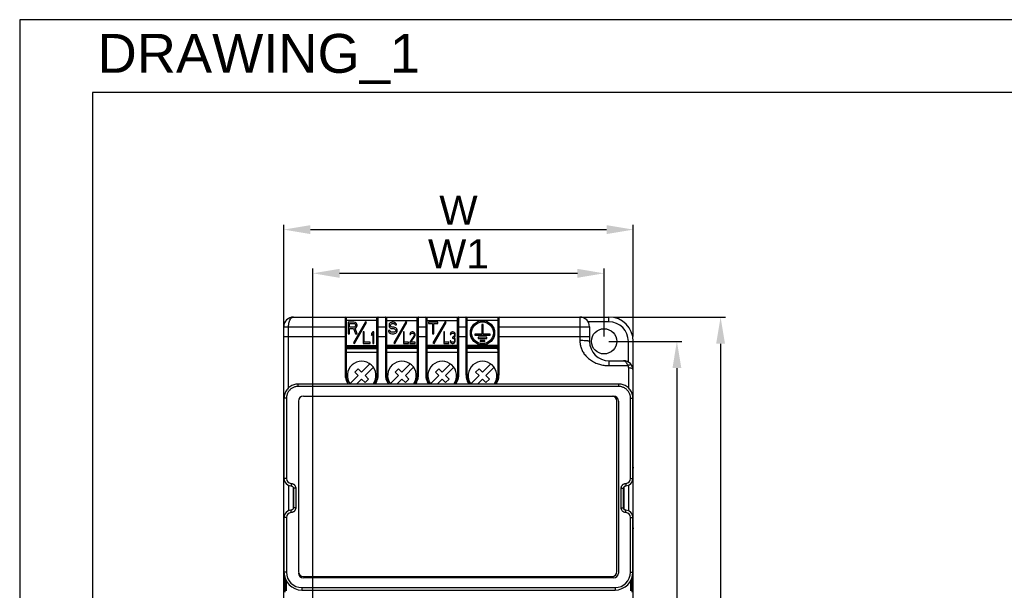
# Model space of a CAD drawing. Header units: millimetres. Extents: x 0 to 420, y 0 to 594.
# Tile 13 of 15: x 0 to 203, y 477 to 594. Entities that reach past the tile are written whole.
import ezdxf
from ezdxf.enums import TextEntityAlignment as Align

# ---------------------------------------------------------------- set-up
doc = ezdxf.new("R2010")
doc.units = ezdxf.units.MM
for name, color, linetype in [('DF', 3, 'Continuous'), ('DIM', 7, 'Continuous'), ('TXT', 2, 'Continuous')]:
    doc.layers.add(name, color=color, linetype=linetype)
doc.styles.add('TEXTSTYLE_1', font='ARIAL.TTF')
doc.dimstyles.new('FRAME', dxfattribs={"dimtxt": 6, "dimasz": 5.5, "dimexe": 1, "dimexo": 1.5, "dimgap": 1.5, "dimtad": 1, "dimdec": 1, "dimdsep": 46, "dimtxsty": 'Standard', "dimcen": 2.5, "dimadec": 0, "dimazin": 0, "dimtfac": 1, "dimtdec": 1, "dimtmove": 0, "dimatfit": 3, "dimfxl": 0, "dimarcsym": 0})

# ---------------------------------------------------------------- blocks, each defined once
blk = doc.blocks.new('*D2')
at = {"layer": 'DEFPOINTS', "color": 0}
for p in [(120.4, 527.79), (60.4, 407.79), (135.4, 407.79)]:
    blk.add_point(p, dxfattribs=at)
at = {"layer": 'DIM', "color": 0, "lineweight": -2}
for p, q in [((121.4, 527.79), (136.4, 527.79)), ((135.4, 522.29), (135.4, 413.29)), ((61.4, 407.79), (136.4, 407.79))]:
    blk.add_line(p, q, dxfattribs=at)
at = {"layer": 'DIM', "color": 0}
for points in [[(134.49, 522.29), (136.32, 522.29), (135.4, 527.79)], [(134.49, 413.29), (136.32, 413.29), (135.4, 407.79)]]:
    blk.add_solid(points, dxfattribs=at)
at = {"layer": 'DIM', "color": 0, "insert": (131.39, 467.79), "char_height": 6, "attachment_point": 5, "rotation": 90, "style": 'TEXTSTYLE_1'}
blk.add_mtext('H1', dxfattribs=at)
blk = doc.blocks.new('*D3')
at = {"layer": 'DEFPOINTS', "color": 0}
for p in [(121.4, 532.79), (122.2, 390.95), (144.4, 390.95)]:
    blk.add_point(p, dxfattribs=at)
at = {"layer": 'DIM', "color": 0, "lineweight": -2}
for p, q in [((122.4, 532.79), (145.4, 532.79)), ((144.4, 527.29), (144.4, 396.45)), ((123.2, 390.95), (145.4, 390.95))]:
    blk.add_line(p, q, dxfattribs=at)
at = {"layer": 'DIM', "color": 0}
for points in [[(143.49, 527.29), (145.32, 527.29), (144.4, 532.79)], [(143.49, 396.45), (145.32, 396.45), (144.4, 390.95)]]:
    blk.add_solid(points, dxfattribs=at)
at = {"layer": 'DIM', "color": 0, "insert": (140.4, 461.87), "char_height": 6, "attachment_point": 5, "rotation": 90, "style": 'TEXTSTYLE_1'}
blk.add_mtext('H', dxfattribs=at)
blk = doc.blocks.new('*D4')
at = {"layer": 'DEFPOINTS', "color": 0}
for p in [(126.4, 550.79), (54.4, 529.79), (126.4, 527.79)]:
    blk.add_point(p, dxfattribs=at)
at = {"layer": 'DIM', "color": 0, "lineweight": -2}
for p, q in [((54.4, 530.79), (54.4, 551.79)), ((126.4, 528.79), (126.4, 551.79)), ((59.9, 550.79), (120.9, 550.79))]:
    blk.add_line(p, q, dxfattribs=at)
at = {"layer": 'DIM', "color": 0}
for points in [[(59.9, 551.71), (59.9, 549.87), (54.4, 550.79)], [(120.9, 551.71), (120.9, 549.87), (126.4, 550.79)]]:
    blk.add_solid(points, dxfattribs=at)
at = {"layer": 'DIM', "color": 0, "insert": (90.4, 554.79), "char_height": 6, "attachment_point": 5, "style": 'TEXTSTYLE_1'}
blk.add_mtext('W', dxfattribs=at)
blk = doc.blocks.new('*D5')
at = {"layer": 'DEFPOINTS', "color": 0}
for p in [(120.4, 541.79), (120.4, 527.79), (60.4, 407.79)]:
    blk.add_point(p, dxfattribs=at)
at = {"layer": 'DIM', "color": 0, "lineweight": -2}
for p, q in [((60.4, 408.79), (60.4, 542.79)), ((65.9, 541.79), (114.9, 541.79)), ((120.4, 528.79), (120.4, 542.79))]:
    blk.add_line(p, q, dxfattribs=at)
at = {"layer": 'DIM', "color": 0}
for points in [[(65.9, 542.71), (65.9, 540.87), (60.4, 541.79)], [(114.9, 542.71), (114.9, 540.87), (120.4, 541.79)]]:
    blk.add_solid(points, dxfattribs=at)
at = {"layer": 'DIM', "color": 0, "insert": (90.4, 545.8), "char_height": 6, "attachment_point": 5, "style": 'TEXTSTYLE_1'}
blk.add_mtext('W1', dxfattribs=at)

msp = doc.modelspace()

# ---------------------------------------------------------------- linework, layer by layer
at = {"color": 7}
for p, q in [((0, 594), (0, 0)), ((420, 594), (0, 594))]:
    msp.add_line(p, q, dxfattribs=at)
at = {"color": 7, "linetype": 'Continuous'}
for p, q in [((56.4, 532.79), (121.4, 532.79)), ((67.05, 532.79), (67.05, 520.9)), ((67.25, 532.59), (67.25, 520.77)), ((73.6, 532.11), (67.25, 532.11)), ((67.65, 531.74), (67.65, 529.34)), ((68.85, 531.74), (67.65, 531.74)), ((67.95, 530.72), (67.95, 531.49)), ((67.95, 531.49), (68.9, 531.49)), ((71.25, 531.8), (68.75, 527.47)), ((69.1, 531.69), (68.85, 531.74)), ((68.9, 531.49), (69.05, 531.43)), ((68.97, 527.34), (71.47, 531.67)), ((69.3, 531.54), (69.1, 531.69)), ((69.45, 531.33), (69.3, 531.54)), ((71.47, 531.67), (71.25, 531.8)), ((73.6, 526.29), (73.6, 532.59)), ((73.65, 520.77), (73.65, 532.59)), ((73.8, 532.78), (73.8, 532.79)), ((73.85, 520.9), (73.85, 532.79)), ((75.35, 532.79), (75.35, 520.9)), ((75.4, 532.79), (75.4, 532.78)), ((75.55, 532.59), (75.55, 520.77)), ((75.6, 526.29), (75.6, 532.59)), ((75.6, 532.11), (81.9, 532.11)), ((76.35, 531.59), (76.15, 531.38)), ((76.55, 531.69), (76.35, 531.59)), ((76.75, 531.74), (76.55, 531.69)), ((77, 531.74), (76.75, 531.74)), ((77.25, 531.69), (77, 531.74)), ((79.55, 531.8), (77.05, 527.47)), ((77.45, 531.54), (77.25, 531.69)), ((77.27, 527.34), (79.77, 531.67)), ((77.6, 531.33), (77.45, 531.54)), ((79.77, 531.67), (79.55, 531.8)), ((81.9, 526.29), (81.9, 532.59)), ((81.95, 520.77), (81.95, 532.59)), ((82.1, 532.78), (82.1, 532.79)), ((82.15, 520.9), (82.15, 532.79)), ((83.65, 532.79), (83.65, 520.9)), ((83.7, 532.79), (83.7, 532.78)), ((83.85, 532.59), (83.85, 520.77)), ((83.9, 526.29), (83.9, 532.59)), ((83.9, 532.11), (90.2, 532.11)), ((84.25, 531.74), (84.25, 531.49)), ((86.15, 531.74), (84.25, 531.74)), ((84.25, 531.49), (85.05, 531.49)), ((85.05, 531.49), (85.05, 529.34)), ((87.65, 531.8), (85.15, 527.47)), ((85.35, 529.34), (85.35, 531.49)), ((85.35, 531.49), (86.15, 531.49)), ((85.37, 527.34), (87.87, 531.67)), ((86.15, 531.49), (86.15, 531.74)), ((87.87, 531.67), (87.65, 531.8)), ((90.2, 526.29), (90.2, 532.59)), ((90.25, 520.77), (90.25, 532.59)), ((90.4, 532.78), (90.4, 532.79)), ((90.45, 520.9), (90.45, 532.79)), ((91.95, 532.79), (91.95, 520.9)), ((92, 532.79), (92, 532.78)), ((92.15, 532.59), (92.15, 520.77)), ((92.2, 526.29), (92.2, 532.59)), ((98.55, 532.11), (92.2, 532.11)), ((98.55, 520.77), (98.55, 532.59)), ((98.75, 520.9), (98.75, 532.79)), ((115.4, 532.79), (115.4, 527.93)), ((121.4, 531.79), (117.13, 531.79)), ((121.4, 531.79), (121.4, 532.79)), ((54.4, 404.79), (54.4, 530.79)), ((54.4, 530.79), (67.25, 530.79)), ((55.4, 518.23), (55.4, 530.79)), ((68.9, 530.72), (67.95, 530.72)), ((67.95, 529.34), (67.95, 530.41)), ((67.95, 530.41), (68.8, 530.41)), ((68.8, 530.41), (69.2, 529.34)), ((69.05, 530.77), (68.9, 530.72)), ((69.05, 531.43), (69.15, 531.33)), ((69.15, 530.87), (69.05, 530.77)), ((69.1, 530.52), (69.3, 530.62)), ((69.55, 529.34), (69.1, 530.52)), ((69.15, 531.33), (69.2, 531.18)), ((69.2, 531.03), (69.15, 530.87)), ((69.2, 531.18), (69.2, 531.03)), ((69.3, 530.62), (69.45, 530.82)), ((69.5, 531.18), (69.45, 531.33)), ((69.45, 530.82), (69.5, 530.97)), ((69.5, 530.97), (69.5, 531.18)), ((70.75, 529.74), (70.75, 527.34)), ((70.99, 529.74), (70.75, 529.74)), ((70.99, 527.65), (70.99, 529.74)), ((72.75, 529.74), (72.51, 529.38)), ((72.99, 529.74), (72.75, 529.74)), ((72.99, 527.34), (72.99, 529.74)), ((73.6, 531.29), (73.65, 531.29)), ((73.6, 530.79), (75.6, 530.79)), ((73.65, 530.59), (73.6, 530.59)), ((73.6, 530.5), (73.65, 530.5)), ((73.65, 530.29), (73.6, 530.29)), ((75.6, 531.29), (75.55, 531.29)), ((75.6, 530.59), (75.55, 530.59)), ((75.55, 530.5), (75.6, 530.5)), ((75.6, 530.29), (75.55, 530.29)), ((75.95, 530), (76, 529.8)), ((76.25, 530), (75.95, 530)), ((76, 529.8), (76.15, 529.54)), ((76.15, 531.38), (76.1, 531.18)), ((76.1, 531.18), (76.1, 530.97)), ((76.1, 530.97), (76.15, 530.77)), ((76.15, 530.77), (76.35, 530.57)), ((76.15, 529.54), (76.4, 529.39)), ((76.3, 529.85), (76.25, 530)), ((76.45, 529.7), (76.3, 529.85)), ((76.35, 530.57), (76.55, 530.46)), ((76.4, 531.13), (76.45, 531.28)), ((76.4, 531.03), (76.4, 531.13)), ((76.45, 530.87), (76.4, 531.03)), ((76.45, 531.28), (76.6, 531.38)), ((76.6, 530.77), (76.45, 530.87)), ((76.65, 529.65), (76.45, 529.7)), ((76.55, 530.46), (76.75, 530.41)), ((76.6, 531.38), (76.75, 531.43)), ((76.75, 530.72), (76.6, 530.77)), ((77.05, 529.65), (76.65, 529.65)), ((76.75, 531.43), (77.05, 531.43)), ((77.05, 530.72), (76.75, 530.72)), ((76.75, 530.41), (77.05, 530.41)), ((77.05, 531.43), (77.2, 531.38)), ((77.3, 530.67), (77.05, 530.72)), ((77.05, 530.41), (77.25, 530.36)), ((77.25, 529.7), (77.05, 529.65)), ((77.2, 531.38), (77.3, 531.28)), ((77.25, 530.36), (77.4, 530.26)), ((77.4, 529.8), (77.25, 529.7)), ((77.3, 531.28), (77.35, 531.18)), ((77.5, 530.57), (77.3, 530.67)), ((77.3, 529.39), (77.5, 529.49)), ((77.35, 531.18), (77.65, 531.18)), ((77.4, 530.26), (77.5, 530.11)), ((77.5, 529.95), (77.4, 529.8)), ((77.7, 530.36), (77.5, 530.57)), ((77.5, 530.11), (77.5, 529.95)), ((77.5, 529.49), (77.7, 529.7)), ((77.65, 531.18), (77.6, 531.33)), ((77.8, 530.16), (77.7, 530.36)), ((77.7, 529.7), (77.8, 529.9)), ((77.8, 529.9), (77.8, 530.16)), ((79.05, 529.74), (79.05, 527.34)), ((79.23, 529.74), (79.05, 529.74)), ((79.23, 527.65), (79.23, 529.74)), ((80.55, 529.59), (80.43, 529.38)), ((80.67, 529.69), (80.55, 529.59)), ((80.88, 529.74), (80.67, 529.69)), ((80.7, 529.43), (80.85, 529.49)), ((80.85, 529.49), (80.97, 529.49)), ((81, 529.74), (80.88, 529.74)), ((80.97, 529.49), (81.12, 529.43)), ((81.18, 529.69), (81, 529.74)), ((81.3, 529.59), (81.18, 529.69)), ((81.42, 529.38), (81.3, 529.59)), ((81.9, 531.29), (81.95, 531.29)), ((81.9, 530.79), (83.9, 530.79)), ((81.95, 530.59), (81.9, 530.59)), ((81.9, 530.5), (81.95, 530.5)), ((81.95, 530.29), (81.9, 530.29)), ((83.9, 531.29), (83.85, 531.29)), ((83.9, 530.59), (83.85, 530.59)), ((83.85, 530.5), (83.9, 530.5)), ((83.9, 530.29), (83.85, 530.29)), ((87.35, 529.74), (87.35, 527.34)), ((87.53, 529.74), (87.35, 529.74)), ((87.53, 527.65), (87.53, 529.74)), ((88.85, 529.59), (88.73, 529.38)), ((88.97, 529.69), (88.85, 529.59)), ((89.18, 529.74), (88.97, 529.69)), ((89, 529.43), (89.15, 529.49)), ((89.15, 529.49), (89.27, 529.49)), ((89.24, 529.74), (89.18, 529.74)), ((89.45, 529.69), (89.24, 529.74)), ((89.27, 529.49), (89.42, 529.43)), ((89.57, 529.59), (89.45, 529.69)), ((89.69, 529.38), (89.57, 529.59)), ((90.2, 531.29), (90.25, 531.29)), ((90.2, 530.79), (92.2, 530.79)), ((90.25, 530.59), (90.2, 530.59)), ((90.2, 530.5), (90.25, 530.5)), ((90.25, 530.29), (90.2, 530.29)), ((92.2, 531.29), (92.15, 531.29)), ((92.2, 530.59), (92.15, 530.59)), ((92.15, 530.5), (92.2, 530.5)), ((92.2, 530.29), (92.15, 530.29)), ((95.23, 531.29), (95.23, 529.29)), ((95.48, 531.29), (95.23, 531.29)), ((95.48, 529.29), (95.48, 531.29)), ((98.55, 530.79), (117.4, 530.79)), ((117.4, 530.79), (117.4, 527.79)), ((54.4, 528.79), (67.25, 528.79)), ((67.65, 529.34), (67.95, 529.34)), ((68.75, 527.47), (68.97, 527.34)), ((69.2, 529.34), (69.55, 529.34)), ((72.19, 527.65), (70.99, 527.65)), ((72.19, 527.34), (72.19, 527.65)), ((72.51, 529.38), (72.51, 528.97)), ((72.51, 528.97), (72.75, 529.33)), ((72.75, 529.33), (72.75, 527.34)), ((73.65, 528.79), (75.55, 528.79)), ((76.4, 529.39), (76.65, 529.34)), ((76.65, 529.34), (77.05, 529.34)), ((77.05, 529.34), (77.3, 529.39)), ((77.05, 527.47), (77.27, 527.34)), ((80.13, 527.65), (79.23, 527.65)), ((80.13, 527.34), (80.13, 527.65)), ((81.21, 528.87), (80.37, 527.6)), ((80.37, 527.6), (80.37, 527.34)), ((80.43, 529.38), (80.4, 529.18)), ((80.4, 529.18), (80.55, 529.18)), ((80.55, 529.18), (80.61, 529.33)), ((80.61, 529.33), (80.7, 529.43)), ((80.61, 527.6), (81.36, 528.72)), ((81.45, 527.6), (80.61, 527.6)), ((81.12, 529.43), (81.21, 529.33)), ((81.21, 529.33), (81.27, 529.18)), ((81.27, 529.08), (81.21, 528.87)), ((81.27, 529.18), (81.27, 529.08)), ((81.36, 528.72), (81.42, 528.87)), ((81.45, 529.18), (81.42, 529.38)), ((81.42, 528.87), (81.45, 529.08)), ((81.45, 529.08), (81.45, 529.18)), ((81.45, 527.34), (81.45, 527.6)), ((81.95, 528.79), (83.85, 528.79)), ((85.05, 529.34), (85.35, 529.34)), ((85.15, 527.47), (85.37, 527.34)), ((88.43, 527.65), (87.53, 527.65)), ((88.43, 527.34), (88.43, 527.65)), ((88.67, 527.9), (88.7, 527.75)), ((88.82, 527.9), (88.67, 527.9)), ((88.73, 529.38), (88.7, 529.18)), ((88.7, 529.18), (88.85, 529.18)), ((88.7, 527.75), (88.76, 527.6)), ((88.76, 527.6), (88.85, 527.49)), ((88.85, 527.8), (88.82, 527.9)), ((88.85, 529.18), (88.91, 529.33)), ((88.91, 527.7), (88.85, 527.8)), ((88.85, 527.49), (88.97, 527.39)), ((88.91, 529.33), (89, 529.43)), ((88.97, 527.65), (88.91, 527.7)), ((89.12, 527.6), (88.97, 527.65)), ((89.3, 527.6), (89.12, 527.6)), ((89.15, 528.67), (89.15, 528.46)), ((89.27, 528.67), (89.15, 528.67)), ((89.15, 528.46), (89.27, 528.46)), ((89.45, 528.77), (89.27, 528.67)), ((89.27, 528.46), (89.45, 528.41)), ((89.45, 527.65), (89.3, 527.6)), ((89.42, 529.43), (89.51, 529.33)), ((89.51, 528.87), (89.45, 528.77)), ((89.45, 528.41), (89.54, 528.31)), ((89.51, 527.7), (89.45, 527.65)), ((89.45, 527.39), (89.57, 527.49)), ((89.51, 529.33), (89.57, 529.18)), ((89.57, 529.08), (89.51, 528.87)), ((89.51, 528.57), (89.63, 528.72)), ((89.66, 528.46), (89.51, 528.57)), ((89.57, 527.8), (89.51, 527.7)), ((89.54, 528.31), (89.6, 528.11)), ((89.57, 529.18), (89.57, 529.08)), ((89.6, 527.9), (89.57, 527.8)), ((89.57, 527.49), (89.66, 527.6)), ((89.6, 528.11), (89.6, 527.9)), ((89.63, 528.72), (89.69, 528.87)), ((89.72, 528.31), (89.66, 528.46)), ((89.66, 527.6), (89.72, 527.75)), ((89.72, 529.18), (89.69, 529.38)), ((89.69, 528.87), (89.72, 529.08)), ((89.72, 529.08), (89.72, 529.18)), ((89.75, 528.11), (89.72, 528.31)), ((89.72, 527.75), (89.75, 527.9)), ((89.75, 527.9), (89.75, 528.11)), ((90.25, 528.79), (92.15, 528.79)), ((93.75, 529.29), (93.75, 529.04)), ((95.23, 529.29), (93.75, 529.29)), ((93.75, 529.04), (96.95, 529.04)), ((94.45, 528.64), (94.45, 528.39)), ((96.25, 528.64), (94.45, 528.64)), ((94.45, 528.39), (96.25, 528.39)), ((94.85, 527.99), (94.85, 527.74)), ((95.85, 527.99), (94.85, 527.99)), ((94.85, 527.74), (95.85, 527.74)), ((96.95, 529.29), (95.48, 529.29)), ((95.85, 527.74), (95.85, 527.99)), ((96.25, 528.39), (96.25, 528.64)), ((96.95, 529.04), (96.95, 529.29)), ((98.55, 528.79), (117.4, 528.79)), ((125.4, 523.52), (125.4, 527.79)), ((125.4, 527.79), (126.4, 527.79)), ((126.4, 404.79), (126.4, 527.79)), ((67.25, 526.94), (73.6, 526.94)), ((67.25, 526.63), (73.6, 526.63)), ((67.25, 526.49), (73.6, 526.49)), ((67.25, 526.29), (73.6, 526.29)), ((73.65, 525.51), (67.25, 525.51)), ((70.75, 527.34), (72.19, 527.34)), ((72.75, 527.34), (72.99, 527.34)), ((81.95, 525.51), (75.55, 525.51)), ((81.9, 526.94), (75.6, 526.94)), ((81.9, 526.63), (75.6, 526.63)), ((81.9, 526.49), (75.6, 526.49)), ((81.9, 526.29), (75.6, 526.29)), ((79.05, 527.34), (80.13, 527.34)), ((80.37, 527.34), (81.45, 527.34)), ((90.25, 525.51), (83.85, 525.51)), ((90.2, 526.94), (83.9, 526.94)), ((90.2, 526.63), (83.9, 526.63)), ((90.2, 526.49), (83.9, 526.49)), ((90.2, 526.29), (83.9, 526.29)), ((87.35, 527.34), (88.43, 527.34)), ((88.97, 527.39), (89.09, 527.34)), ((89.09, 527.34), (89.33, 527.34)), ((89.33, 527.34), (89.45, 527.39)), ((98.55, 525.51), (92.15, 525.51)), ((98.55, 526.94), (92.2, 526.94)), ((98.55, 526.63), (92.2, 526.63)), ((98.55, 526.49), (92.2, 526.49)), ((98.55, 526.29), (92.2, 526.29)), ((121.4, 523.79), (121.4, 522.79)), ((121.4, 523.79), (124.4, 523.79)), ((69.75, 522.15), (69.04, 521.45)), ((69.04, 521.45), (69.75, 520.74)), ((70.45, 521.45), (69.75, 522.15)), ((72.15, 523.15), (70.45, 521.45)), ((71.16, 520.74), (72.86, 522.44)), ((78.05, 522.15), (77.34, 521.45)), ((77.34, 521.45), (78.05, 520.74)), ((78.75, 521.45), (78.05, 522.15)), ((80.45, 523.15), (78.75, 521.45)), ((79.46, 520.74), (81.16, 522.44)), ((86.35, 522.15), (85.64, 521.45)), ((85.64, 521.45), (86.35, 520.74)), ((87.05, 521.45), (86.35, 522.15)), ((88.75, 523.15), (87.05, 521.45)), ((87.76, 520.74), (89.46, 522.44)), ((94.65, 522.15), (93.94, 521.45)), ((93.94, 521.45), (94.65, 520.74)), ((95.35, 521.45), (94.65, 522.15)), ((97.05, 523.15), (95.35, 521.45)), ((96.06, 520.74), (97.76, 522.44)), ((121.4, 522.79), (125.27, 522.79)), ((125.4, 522.33), (125.4, 518.23)), ((69.75, 520.74), (68.04, 519.04)), ((69.41, 518.99), (70.45, 520.03)), ((70.45, 520.03), (71.16, 519.33)), ((71.87, 520.03), (71.16, 520.74)), ((71.16, 519.33), (71.87, 520.03)), ((78.05, 520.74), (76.34, 519.04)), ((77.71, 518.99), (78.75, 520.03)), ((78.75, 520.03), (79.46, 519.33)), ((80.17, 520.03), (79.46, 520.74)), ((79.46, 519.33), (80.17, 520.03)), ((86.35, 520.74), (84.64, 519.04)), ((86.01, 518.99), (87.05, 520.03)), ((87.05, 520.03), (87.76, 519.33)), ((88.47, 520.03), (87.76, 520.74)), ((87.76, 519.33), (88.47, 520.03)), ((94.65, 520.74), (92.94, 519.04)), ((94.31, 518.99), (95.35, 520.03)), ((95.35, 520.03), (96.06, 519.33)), ((96.77, 520.03), (96.06, 520.74)), ((96.06, 519.33), (96.77, 520.03)), ((57.37, 518.49), (57.37, 518.99)), ((123.44, 518.99), (57.37, 518.99)), ((123.44, 518.49), (57.37, 518.49)), ((123.44, 518.49), (123.44, 518.99)), ((54.4, 515.79), (54.45, 515.79)), ((54.45, 516.07), (54.45, 499.54)), ((54.95, 516.07), (54.45, 516.07)), ((54.95, 516.07), (54.95, 499.54)), ((57.45, 515.49), (57.45, 480.39)), ((58.45, 516.49), (122.35, 516.49)), ((123.05, 480.39), (123.05, 515.49)), ((123.35, 515.49), (123.35, 480.09)), ((125.85, 499.54), (125.85, 516.07)), ((125.85, 516.07), (126.35, 516.07)), ((126.35, 499.54), (126.35, 516.07)), ((126.35, 515.79), (126.4, 515.79)), ((54.4, 501.87), (54.45, 502.83)), ((126.4, 501.87), (126.35, 502.83)), ((54.95, 499.54), (54.45, 499.54)), ((125.85, 499.54), (126.35, 499.54)), ((55.4, 498.15), (55.4, 492.94)), ((55.91, 498.54), (55.9, 498.04)), ((55.9, 498.04), (55.9, 498.04)), ((56.33, 497.75), (56.33, 493.33)), ((56.34, 497.73), (56.34, 493.35)), ((56.35, 497.69), (56.34, 497.68)), ((56.38, 497.54), (56.38, 493.54)), ((56.88, 497.54), (56.38, 497.54)), ((56.88, 497.54), (56.88, 493.54)), ((123.93, 493.54), (123.93, 497.54)), ((123.93, 497.54), (124.43, 497.54)), ((124.43, 493.54), (124.43, 497.54)), ((124.45, 497.69), (124.47, 497.68)), ((124.47, 497.75), (124.47, 493.33)), ((124.47, 493.35), (124.47, 497.73)), ((124.89, 498.54), (124.91, 498.04)), ((124.9, 498.04), (124.91, 498.04)), ((125.4, 498.15), (125.4, 492.93)), ((55.91, 492.54), (55.9, 493.04)), ((55.9, 493.04), (55.9, 493.04)), ((56.35, 493.39), (56.34, 493.4)), ((56.88, 493.54), (56.38, 493.54)), ((123.93, 493.54), (124.43, 493.54)), ((124.45, 493.39), (124.47, 493.4)), ((124.91, 493.04), (124.88, 493.04)), ((124.89, 492.54), (124.91, 493.04)), ((54.45, 491.54), (54.45, 480.29)), ((54.95, 491.54), (54.45, 491.54)), ((54.95, 491.54), (54.95, 480.29)), ((125.85, 491.54), (126.35, 491.54)), ((125.85, 480.29), (125.85, 491.54)), ((126.35, 480.29), (126.35, 491.54)), ((54.4, 489.21), (54.45, 488.25)), ((126.35, 488.25), (126.4, 489.21)), ((54.95, 480.29), (54.45, 480.29)), ((54.62, 479.2), (54.62, 476.16)), ((58.45, 479.39), (122.05, 479.39)), ((122.35, 479.09), (58.45, 479.09)), ((125.85, 480.29), (126.35, 480.29)), ((126.18, 476.16), (126.18, 479.18)), ((54.92, 478.5), (54.92, 476.46)), ((58.15, 477.09), (58.15, 476.59)), ((58.15, 477.09), (122.65, 477.09)), ((122.65, 477.09), (122.65, 476.59)), ((125.88, 476.46), (125.88, 478.5)), ((58.15, 476.59), (122.65, 476.59))]:
    msp.add_line(p, q, dxfattribs=at)
for centre, radius in [((95.35, 529.54), 2.5), ((95.35, 529.54), 2.25), ((120.4, 527.79), 2.6)]:
    msp.add_circle(centre, radius, dxfattribs=at)
for centre, radius, start, end in [((56.4, 530.79), 2, 90, 180), ((67.05, 532.59), 0.2, 0, 90), ((73.8, 532.59), 0.2, 90, 180), ((73.85, 532.59), 0.2, 90, 180), ((75.35, 532.59), 0.2, 0, 90), ((75.4, 532.59), 0.2, 0, 90), ((82.1, 532.59), 0.2, 90, 180), ((82.15, 532.59), 0.2, 90, 180), ((83.65, 532.59), 0.2, 0, 90), ((83.7, 532.59), 0.2, 0, 90), ((90.4, 532.59), 0.2, 90, 180), ((90.45, 532.59), 0.2, 90, 180), ((91.95, 532.59), 0.2, 0, 90), ((92, 532.59), 0.2, 0, 90), ((98.75, 532.59), 0.2, 90, 180), ((115.4, 530.79), 2, 0, 90), ((121.4, 527.79), 5, 0, 90), ((121.4, 527.79), 4, 0, 90), ((121.4, 527.79), 4, 180, 270), ((99.4, 527.29), 1.5, 221.9354, 235.4014), ((70.45, 520.74), 2.95, 323.6141, 216.3859), ((78.75, 520.74), 2.95, 323.6141, 216.3859), ((87.05, 520.74), 2.95, 323.6141, 216.3859), ((95.35, 520.74), 2.95, 323.6141, 216.3859), ((124.4, 521.79), 2, 0, 90), ((70.45, 520.74), 3.2, 179.491, 213.2117), ((70.45, 520.74), 3.2, 326.7916, 0.509), ((78.75, 520.74), 3.2, 179.491, 213.2117), ((78.75, 520.74), 3.2, 326.7916, 0.509), ((87.05, 520.74), 3.2, 179.491, 213.2117), ((87.05, 520.74), 3.2, 326.7916, 0.509), ((95.35, 520.74), 3.2, 179.491, 213.2117), ((95.35, 520.74), 3.2, 326.7916, 0.509), ((55.4, 515.79), 1, 162.6114, 180), ((58.45, 515.49), 1, 90, 180), ((122.05, 515.49), 1, 0, 90), ((122.35, 515.49), 1, 0, 90), ((125.4, 515.79), 1, 0, 17.3878), ((55.95, 499.54), 1.5, 180, 267.8261), ((55.95, 499.54), 1, 180, 267.8261), ((124.85, 499.54), 1, 272.1739, 0), ((124.85, 499.54), 1.5, 272.1739, 0), ((55.95, 491.54), 1.5, 92.1739, 180), ((124.85, 491.54), 1.5, 0, 87.8261), ((55.95, 491.54), 1, 92.1739, 180), ((124.85, 491.54), 1, 0, 87.8261), ((58.15, 480.29), 3.7, 180, 270), ((58.15, 480.29), 3.2, 180, 270), ((58.45, 480.39), 1, 180, 270), ((58.45, 480.09), 1, 180, 270), ((122.05, 480.39), 1, 270, 0), ((122.35, 480.09), 1, 270, 0), ((122.65, 480.29), 3.7, 270, 0), ((122.65, 480.29), 3.2, 270, 0)]:
    msp.add_arc(centre, radius, start, end, dxfattribs=at)
for points, start_tangent, end_tangent in [([(55.4, 530.79), (55.43, 531.28), (55.52, 531.74), (55.67, 532.16), (55.88, 532.5), (56.13, 532.72), (56.4, 532.79)], (-0.000088, 1), (0.999997, 0.002237)), ([(115.72, 527.93), (115.4, 527.93)], (-0.999942, 0.010806), (-1, 0)), ([(115.4, 527.93), (115.45, 527.29), (115.6, 526.63), (115.88, 525.92), (116.33, 525.18), (116.99, 524.45), (117.8, 523.82), (118.72, 523.33), (119.67, 523.01), (120.58, 522.84), (121.4, 522.79)], (0.000023, -1), (1, -0.000004)), ([(117.4, 527.79), (117.3, 527.83), (117.02, 527.87), (116.58, 527.91), (116.02, 527.93), (115.72, 527.93)], (0, 1), (-0.999942, 0.010806)), ([(98.5, 526.29), (98.52, 526.26), (98.55, 526.2)], (0.513497, -0.858092), (0.516611, -0.85622)), ([(124.4, 523.79), (124.67, 523.72), (124.91, 523.51), (125.12, 523.19), (125.27, 522.79)], (0.999995, -0.003209), (0.278851, -0.960334)), ([(126.13, 522.79), (125.96, 522.91), (125.65, 522.91), (125.27, 522.79)], (-0.499977, 0.866039), (-0.91766, -0.397368)), ([(125.27, 522.79), (125.37, 522.57), (125.4, 522.33)], (0.530512, -0.847677), (0.000059, -1)), ([(126.4, 521.79), (126.33, 522), (126.11, 522.17), (125.78, 522.29), (125.4, 522.33)], (0, 1), (-1, 0)), ([(67.25, 520.77), (67.23, 520.84), (67.15, 520.88), (67.05, 520.9)], (0, 1), (-0.999985, 0.005473)), ([(67.05, 520.9), (67.06, 520.61)], (-0.009014, -0.999959), (0.080271, -0.996773)), ([(67.06, 520.61), (67.1, 520.31), (67.26, 519.72), (67.52, 519.18), (67.64, 518.99)], (0.080271, -0.996773), (0.569414, -0.822051)), ([(73.26, 518.99), (73.34, 519.1), (73.61, 519.64), (73.8, 520.26), (73.84, 520.58)], (0.569591, 0.821929), (0.088611, 0.996066)), ([(73.65, 520.77), (73.68, 520.83), (73.75, 520.88), (73.85, 520.9)], (0, 1), (1, 0.000001)), ([(73.84, 520.58), (73.85, 520.9)], (0.088611, 0.996066), (-0.008482, 0.999964)), ([(75.55, 520.77), (75.53, 520.84), (75.45, 520.88), (75.35, 520.9)], (0, 1), (-0.999985, 0.005473)), ([(75.35, 520.9), (75.36, 520.61)], (-0.009014, -0.999959), (0.080271, -0.996773)), ([(75.36, 520.61), (75.4, 520.31), (75.56, 519.72), (75.82, 519.18), (75.94, 518.99)], (0.080271, -0.996773), (0.569414, -0.822051)), ([(81.56, 518.99), (81.64, 519.1), (81.91, 519.64), (82.1, 520.26), (82.14, 520.58)], (0.569591, 0.821929), (0.088611, 0.996066)), ([(81.95, 520.77), (81.98, 520.83), (82.05, 520.88), (82.15, 520.9)], (0, 1), (1, 0.000001)), ([(82.14, 520.58), (82.15, 520.9)], (0.088611, 0.996066), (-0.008482, 0.999964)), ([(83.85, 520.77), (83.83, 520.84), (83.75, 520.88), (83.65, 520.9)], (0, 1), (-0.999985, 0.005473)), ([(83.65, 520.9), (83.66, 520.61)], (-0.009014, -0.999959), (0.080271, -0.996773)), ([(83.66, 520.61), (83.7, 520.31), (83.86, 519.72), (84.12, 519.18), (84.24, 518.99)], (0.080271, -0.996773), (0.569414, -0.822051)), ([(89.86, 518.99), (89.94, 519.1), (90.21, 519.64), (90.4, 520.26), (90.44, 520.58)], (0.569591, 0.821929), (0.088611, 0.996066)), ([(90.25, 520.77), (90.28, 520.83), (90.35, 520.88), (90.45, 520.9)], (0, 1), (1, 0.000001)), ([(90.44, 520.58), (90.45, 520.9)], (0.088611, 0.996066), (-0.008482, 0.999964)), ([(92.15, 520.77), (92.13, 520.84), (92.05, 520.88), (91.95, 520.9)], (0, 1), (-0.999985, 0.005473)), ([(91.95, 520.9), (91.96, 520.61)], (-0.009014, -0.999959), (0.080271, -0.996773)), ([(91.96, 520.61), (92, 520.31), (92.16, 519.72), (92.42, 519.18), (92.54, 518.99)], (0.080271, -0.996773), (0.569414, -0.822051)), ([(98.16, 518.99), (98.24, 519.1), (98.51, 519.64), (98.7, 520.26), (98.74, 520.58)], (0.569591, 0.821929), (0.088611, 0.996066)), ([(98.55, 520.77), (98.58, 520.83), (98.65, 520.88), (98.75, 520.9)], (0, 1), (1, 0.000001)), ([(98.74, 520.58), (98.75, 520.9)], (0.088611, 0.996066), (-0.008482, 0.999964)), ([(57.37, 518.99), (56.47, 518.85), (55.65, 518.43), (55.01, 517.79), (54.6, 516.98), (54.45, 516.07)], (-1, 0), (0, -1)), ([(57.37, 518.49), (57.19, 518.48), (56.96, 518.46), (56.7, 518.4), (56.43, 518.3), (56.15, 518.16), (55.88, 517.98), (55.64, 517.76), (55.43, 517.51), (55.26, 517.25), (55.13, 516.98), (55.04, 516.72), (54.99, 516.47), (54.96, 516.26), (54.95, 516.07)], (-1, 0.000001), (0.000001, -1)), ([(126.35, 516.07), (126.21, 516.98), (125.8, 517.79), (125.15, 518.43), (124.34, 518.85), (123.44, 518.99)], (0, 1), (-1, 0)), ([(125.85, 516.07), (125.85, 516.26), (125.82, 516.48), (125.76, 516.74), (125.66, 517.02), (125.52, 517.3), (125.34, 517.56), (125.12, 517.81), (124.87, 518.02), (124.61, 518.19), (124.34, 518.31), (124.08, 518.4), (123.83, 518.46), (123.62, 518.48), (123.44, 518.49)], (0.000001, 1), (-1, -0.000001)), ([(54.45, 501.69), (54.43, 501.74), (54.4, 501.87)], (-0.510464, 0.859899), (0, 1)), ([(126.4, 501.87), (126.38, 501.74), (126.35, 501.69)], (0, -1), (-0.509992, -0.860179)), ([(55.9, 498.04), (55.97, 498.03), (56.04, 498.01), (56.12, 497.98), (56.2, 497.93), (56.26, 497.86), (56.31, 497.79), (56.35, 497.7), (56.37, 497.62), (56.38, 497.54)], (0.99841, -0.056366), (0.000029, -1)), ([(55.9, 498.04), (55.95, 498.04), (56.1, 497.99), (56.23, 497.89), (56.33, 497.76), (56.37, 497.61), (56.38, 497.54)], (0.998438, -0.055863), (-0.000199, -1)), ([(55.91, 498.54), (56.06, 498.53), (56.21, 498.48), (56.37, 498.41), (56.52, 498.31), (56.65, 498.18), (56.75, 498.03), (56.82, 497.87), (56.86, 497.7), (56.88, 497.54)], (0.99928, -0.037952), (0.000026, -1)), ([(123.93, 497.54), (123.94, 497.7), (123.98, 497.86), (124.05, 498.03), (124.16, 498.18), (124.29, 498.31), (124.43, 498.41), (124.59, 498.48), (124.74, 498.53), (124.89, 498.54)], (0.000025, 1), (0.99928, 0.037952)), ([(124.43, 497.54), (124.43, 497.6), (124.47, 497.75), (124.56, 497.89), (124.69, 497.98), (124.85, 498.04), (124.9, 498.04)], (-0.000339, 1), (0.998393, 0.056677)), ([(124.43, 497.54), (124.43, 497.62), (124.45, 497.7), (124.49, 497.78), (124.54, 497.86), (124.61, 497.93), (124.68, 497.98), (124.76, 498.01), (124.84, 498.03), (124.9, 498.04)], (0.000029, 1), (0.99837, 0.057066)), ([(56.38, 493.54), (56.37, 493.48), (56.33, 493.33), (56.24, 493.2), (56.11, 493.1), (55.96, 493.05), (55.9, 493.04)], (0.000339, -1), (-0.998393, -0.056677)), ([(56.38, 493.54), (56.37, 493.46), (56.35, 493.38), (56.31, 493.3), (56.26, 493.22), (56.2, 493.16), (56.12, 493.1), (56.04, 493.07), (55.97, 493.05), (55.9, 493.04)], (-0.000029, -1), (-0.99837, -0.057066)), ([(56.88, 493.54), (56.86, 493.38), (56.82, 493.22), (56.75, 493.06), (56.65, 492.9), (56.52, 492.77), (56.37, 492.67), (56.21, 492.6), (56.06, 492.56), (55.91, 492.54)], (-0.000025, -1), (-0.99928, -0.037952)), ([(124.89, 492.54), (124.73, 492.56), (124.57, 492.61), (124.41, 492.68), (124.26, 492.79), (124.14, 492.93), (124.04, 493.08), (123.97, 493.24), (123.94, 493.39), (123.93, 493.54)], (-0.999279, 0.037954), (-0.000008, 1)), ([(124.83, 493.05), (124.75, 493.07), (124.67, 493.11), (124.6, 493.17), (124.53, 493.23), (124.48, 493.31), (124.45, 493.39), (124.43, 493.47), (124.43, 493.54)], (-0.981134, 0.19333), (-0.000017, 1)), ([(124.85, 493.04), (124.7, 493.09), (124.57, 493.19), (124.48, 493.32), (124.43, 493.48), (124.43, 493.54)], (-0.988934, 0.148357), (0.000198, 1)), ([(124.88, 493.04), (124.83, 493.05)], (-0.995998, 0.08938), (-0.981134, 0.19333)), ([(124.88, 493.04), (124.85, 493.04)], (-0.996052, 0.08877), (-0.988934, 0.148357)), ([(54.4, 489.21), (54.43, 489.34), (54.45, 489.39)], (0, 1), (0.509992, 0.860179)), ([(126.35, 489.39), (126.38, 489.34), (126.4, 489.21)], (0.509992, -0.860179), (0, -1))]:
    msp.add_spline(points, degree=3, dxfattribs=dict(at, start_tangent=start_tangent, end_tangent=end_tangent))
at = {"layer": 'DF', "color": 7}
for p, q in [((15, 579), (15, 15)), ((405, 579), (15, 579))]:
    msp.add_line(p, q, dxfattribs=at)

# ---------------------------------------------------------------- texts
at = {"layer": 'TXT', "color": 7, "style": 'TEXTSTYLE_1'}
msp.add_text('DRAWING_1', height=8, dxfattribs=at).set_placement((49.27, 583.07), align=Align.CENTER)

# ---------------------------------------------------------------- dimensions: what is measured, and where the dimension line sits
at = {"layer": 'DIM', "color": 7}
for base, p1, p2, text, picture, middle in [((126.4, 550.79), (54.4, 529.79), (126.4, 527.79), 'W', '*D4', (90.4, 554.79)), ((120.4, 541.79), (60.4, 407.79), (120.4, 527.79), 'W1', '*D5', (90.4, 545.8))]:
    dim = msp.add_linear_dim(base=base, p1=p1, p2=p2, text=text, dimstyle='FRAME', override={"dimexo": 1, "dimgap": 1, "dimtxsty": 'TEXTSTYLE_1', "dimclrt": 0}, dxfattribs=at)
    dim.commit()
    dim.dimension.update_dxf_attribs({"geometry": picture, "text_midpoint": middle})
for base, p1, p2, text, picture, middle in [((144.4, 390.95), (121.4, 532.79), (122.2, 390.95), 'H', '*D3', (140.4, 461.87)), ((135.4, 407.79), (120.4, 527.79), (60.4, 407.79), 'H1', '*D2', (131.39, 467.79))]:
    dim = msp.add_linear_dim(base=base, p1=p1, p2=p2, angle=270, text=text, dimstyle='FRAME', override={"dimexo": 1, "dimgap": 1, "dimtxsty": 'TEXTSTYLE_1', "dimclrt": 0}, dxfattribs=at)
    dim.commit()
    dim.dimension.update_dxf_attribs({"geometry": picture, "text_midpoint": middle})

doc.saveas('drawing.dxf')
